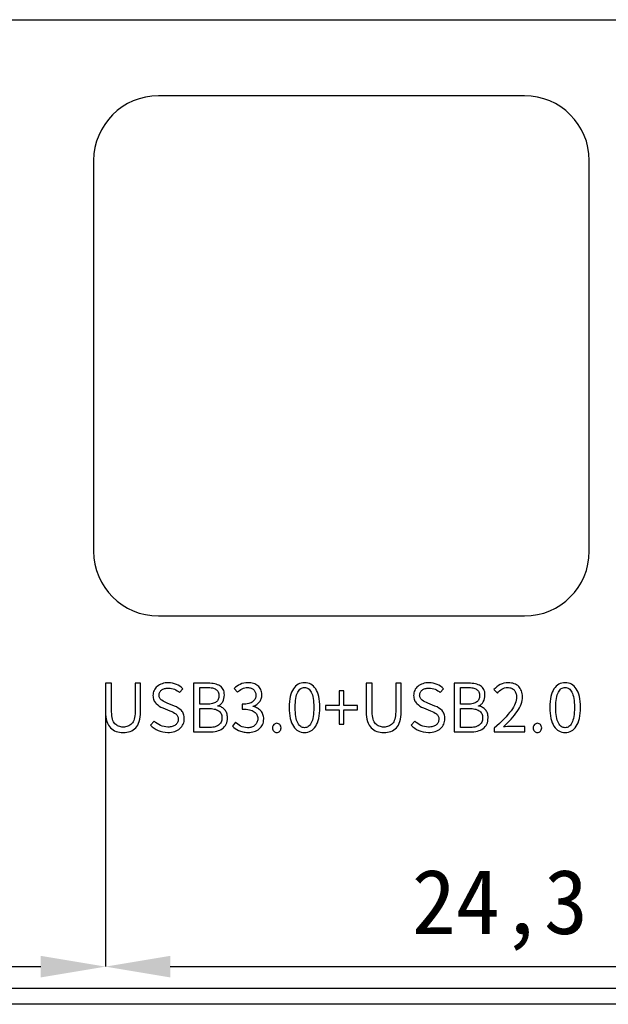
# Model space of a CAD drawing. Header units: millimetres. Extents: x 1723.3 to 1781.9, y 2293.1 to 2323.5.
# Tile 2 of 3: x 1741.5 to 1759.6, y 2293.1 to 2323.5. Entities that reach past the tile are written whole.
import ezdxf

# ---------------------------------------------------------------- set-up
doc = ezdxf.new("R2010")
doc.units = ezdxf.units.MM
doc.styles.add('黑体高度2mm', font='simhei.ttf', dxfattribs={"height": 2})
doc.dimstyles.new('红色高度2mm', dxfattribs={"dimtxt": 2, "dimasz": 2, "dimexe": 0, "dimexo": 0, "dimtad": 1, "dimdec": 1, "dimtxsty": '黑体高度2mm', "dimcen": 2.5, "dimclrd": 1, "dimclre": 1, "dimclrt": 1, "dimadec": 0, "dimazin": 0, "dimtfac": 1, "dimtdec": 1, "dimtmove": 0, "dimatfit": 3, "dimfxl": 1, "dimarcsym": 0})

# ---------------------------------------------------------------- blocks, each defined once
blk = doc.blocks.new('*D11')
at = {"color": 1, "lineweight": -2, "transparency": 16777216}
for p, q in [((1744.123, 2303.022), (1744.123, 2294.274)), ((1731.165, 2294.274), (1742.123, 2294.274))]:
    blk.add_line(p, q, dxfattribs=at)
at = {"color": 1, "transparency": 16777216}
for points in [[(1731.165, 2294.607), (1731.165, 2293.94), (1729.165, 2294.274)], [(1742.123, 2294.607), (1742.123, 2293.94), (1744.123, 2294.274)]]:
    blk.add_solid(points, dxfattribs=at)
at = {"layer": 'Defpoints', "color": 0, "transparency": 16777216}
for p in [(1744.123, 2303.022), (1729.165, 2294.274), (1744.123, 2294.274)]:
    blk.add_point(p, dxfattribs=at)
at = {"color": 1, "transparency": 16777216, "insert": (1736.644, 2295.899), "char_height": 2, "attachment_point": 5, "style": '黑体高度2mm'}
blk.add_mtext('15', dxfattribs=at)
blk = doc.blocks.new('*D12')
at = {"color": 1, "lineweight": -2, "transparency": 16777216}
for p, q in [((1768.468, 2301.524), (1768.468, 2294.274)), ((1746.123, 2294.274), (1766.468, 2294.274))]:
    blk.add_line(p, q, dxfattribs=at)
at = {"color": 1, "transparency": 16777216}
for points in [[(1746.123, 2294.607), (1746.123, 2293.94), (1744.123, 2294.274)], [(1766.468, 2294.607), (1766.468, 2293.94), (1768.468, 2294.274)]]:
    blk.add_solid(points, dxfattribs=at)
at = {"layer": 'Defpoints', "color": 0, "transparency": 16777216}
for p in [(1768.468, 2301.524), (1744.123, 2294.274), (1768.468, 2294.274)]:
    blk.add_point(p, dxfattribs=at)
at = {"color": 1, "transparency": 16777216, "insert": (1756.295, 2296.022), "char_height": 2, "attachment_point": 5, "style": '黑体高度2mm'}
blk.add_mtext('24,3', dxfattribs=at)

msp = doc.modelspace()

# ---------------------------------------------------------------- linework, layer by layer
at = {"color": 7, "linetype": 'Continuous', "lineweight": 25}
for p, q in [((1725.306, 2323.511), (1779.906, 2323.511)), ((1757.055, 2321.161), (1745.755, 2321.161)), ((1743.755, 2319.161), (1743.755, 2307.101)), ((1759.055, 2307.101), (1759.055, 2319.161)), ((1745.755, 2305.101), (1757.055, 2305.101)), ((1723.306, 2293.611), (1781.906, 2293.611)), ((1781.906, 2293.111), (1723.306, 2293.111))]:
    msp.add_line(p, q, dxfattribs=at)
at = {"color": 7, "linetype": 'Continuous', "flags": 128}
for points in [[(1744.668, 2301.504), (1744.726, 2301.506), (1744.782, 2301.512), (1744.835, 2301.522), (1744.885, 2301.537), (1744.932, 2301.558), (1744.975, 2301.583), (1745.016, 2301.612), (1745.054, 2301.647), (1745.089, 2301.686), (1745.118, 2301.733), (1745.144, 2301.786), (1745.165, 2301.845), (1745.181, 2301.911), (1745.194, 2301.984), (1745.201, 2302.063), (1745.204, 2302.148), (1745.204, 2302.148), (1745.205, 2303.022), (1745.205, 2303.022), (1745.036, 2303.022), (1745.036, 2303.022), (1745.036, 2302.142), (1745.036, 2302.142), (1745.033, 2302.078), (1745.027, 2302.019), (1745.019, 2301.966), (1745.007, 2301.917), (1744.992, 2301.873), (1744.974, 2301.834), (1744.953, 2301.8), (1744.929, 2301.772), (1744.902, 2301.747), (1744.874, 2301.726), (1744.844, 2301.708), (1744.812, 2301.694), (1744.779, 2301.683), (1744.743, 2301.675), (1744.707, 2301.671), (1744.668, 2301.671), (1744.668, 2301.671), (1744.63, 2301.671), (1744.595, 2301.675), (1744.56, 2301.683), (1744.528, 2301.694), (1744.497, 2301.708), (1744.468, 2301.726), (1744.44, 2301.747), (1744.414, 2301.772), (1744.391, 2301.8), (1744.37, 2301.834), (1744.353, 2301.873), (1744.338, 2301.917), (1744.327, 2301.966), (1744.318, 2302.019), (1744.313, 2302.078), (1744.311, 2302.142), (1744.311, 2302.142), (1744.311, 2303.022), (1744.311, 2303.022), (1744.123, 2303.022), (1744.123, 2303.022), (1744.123, 2302.148), (1744.123, 2302.148), (1744.126, 2302.063), (1744.134, 2301.984), (1744.147, 2301.911), (1744.164, 2301.845), (1744.185, 2301.786), (1744.212, 2301.733), (1744.242, 2301.686), (1744.278, 2301.647), (1744.317, 2301.612), (1744.359, 2301.583), (1744.403, 2301.558), (1744.451, 2301.537), (1744.501, 2301.522), (1744.554, 2301.512), (1744.609, 2301.506), (1744.668, 2301.504), (1744.668, 2301.504), (1744.668, 2301.504)], [(1746.043, 2301.504), (1746.102, 2301.507), (1746.157, 2301.514), (1746.209, 2301.524), (1746.258, 2301.537), (1746.303, 2301.555), (1746.345, 2301.575), (1746.384, 2301.6), (1746.419, 2301.628), (1746.45, 2301.658), (1746.478, 2301.691), (1746.501, 2301.726), (1746.52, 2301.762), (1746.535, 2301.8), (1746.545, 2301.84), (1746.552, 2301.882), (1746.555, 2301.926), (1746.555, 2301.926), (1746.552, 2301.965), (1746.548, 2302.002), (1746.541, 2302.037), (1746.531, 2302.07), (1746.519, 2302.1), (1746.504, 2302.128), (1746.487, 2302.154), (1746.467, 2302.178), (1746.421, 2302.22), (1746.37, 2302.258), (1746.312, 2302.292), (1746.248, 2302.32), (1746.248, 2302.32), (1746.028, 2302.411), (1746.028, 2302.411), (1745.982, 2302.429), (1745.938, 2302.45), (1745.897, 2302.473), (1745.857, 2302.498), (1745.839, 2302.512), (1745.823, 2302.528), (1745.809, 2302.546), (1745.798, 2302.565), (1745.789, 2302.585), (1745.782, 2302.607), (1745.777, 2302.631), (1745.775, 2302.657), (1745.775, 2302.657), (1745.777, 2302.681), (1745.78, 2302.704), (1745.787, 2302.726), (1745.795, 2302.746), (1745.806, 2302.766), (1745.82, 2302.783), (1745.835, 2302.8), (1745.853, 2302.815), (1745.873, 2302.829), (1745.895, 2302.84), (1745.918, 2302.85), (1745.944, 2302.858), (1745.97, 2302.865), (1745.999, 2302.87), (1746.029, 2302.873), (1746.062, 2302.874), (1746.062, 2302.874), (1746.114, 2302.871), (1746.163, 2302.864), (1746.21, 2302.852), (1746.254, 2302.836), (1746.296, 2302.816), (1746.336, 2302.792), (1746.373, 2302.765), (1746.409, 2302.735), (1746.409, 2302.735), (1746.507, 2302.853), (1746.507, 2302.853), (1746.465, 2302.893), (1746.419, 2302.929), (1746.369, 2302.961), (1746.314, 2302.988), (1746.255, 2303.01), (1746.193, 2303.026), (1746.129, 2303.036), (1746.062, 2303.04), (1746.062, 2303.04), (1746.01, 2303.037), (1745.961, 2303.032), (1745.914, 2303.023), (1745.87, 2303.01), (1745.829, 2302.994), (1745.79, 2302.975), (1745.754, 2302.953), (1745.72, 2302.928), (1745.69, 2302.899), (1745.663, 2302.869), (1745.641, 2302.836), (1745.622, 2302.802), (1745.608, 2302.766), (1745.597, 2302.727), (1745.59, 2302.687), (1745.587, 2302.644), (1745.587, 2302.644), (1745.59, 2302.605), (1745.595, 2302.569), (1745.604, 2302.535), (1745.615, 2302.503), (1745.628, 2302.473), (1745.645, 2302.445), (1745.664, 2302.42), (1745.686, 2302.397), (1745.733, 2302.355), (1745.783, 2302.32), (1745.835, 2302.29), (1745.89, 2302.266), (1745.89, 2302.266), (1746.112, 2302.173), (1746.112, 2302.173), (1746.165, 2302.151), (1746.213, 2302.128), (1746.255, 2302.103), (1746.293, 2302.076), (1746.31, 2302.062), (1746.325, 2302.045), (1746.337, 2302.027), (1746.347, 2302.008), (1746.355, 2301.986), (1746.361, 2301.963), (1746.365, 2301.939), (1746.367, 2301.912), (1746.367, 2301.912), (1746.365, 2301.885), (1746.361, 2301.86), (1746.354, 2301.836), (1746.345, 2301.813), (1746.333, 2301.792), (1746.318, 2301.772), (1746.301, 2301.754), (1746.281, 2301.737), (1746.259, 2301.722), (1746.235, 2301.709), (1746.208, 2301.697), (1746.18, 2301.688), (1746.149, 2301.681), (1746.117, 2301.675), (1746.082, 2301.672), (1746.045, 2301.671), (1746.045, 2301.671), (1745.985, 2301.674), (1745.928, 2301.684), (1745.871, 2301.699), (1745.816, 2301.721), (1745.764, 2301.748), (1745.715, 2301.778), (1745.669, 2301.814), (1745.627, 2301.854), (1745.627, 2301.854), (1745.515, 2301.727), (1745.515, 2301.727), (1745.567, 2301.678), (1745.622, 2301.635), (1745.682, 2301.597), (1745.746, 2301.564), (1745.814, 2301.539), (1745.887, 2301.52), (1745.963, 2301.509), (1746.043, 2301.504), (1746.043, 2301.504), (1746.043, 2301.504)], [(1746.842, 2301.522), (1747.326, 2301.522), (1747.326, 2301.522), (1747.389, 2301.523), (1747.449, 2301.528), (1747.505, 2301.536), (1747.558, 2301.547), (1747.607, 2301.561), (1747.653, 2301.578), (1747.696, 2301.599), (1747.734, 2301.623), (1747.769, 2301.651), (1747.8, 2301.683), (1747.825, 2301.718), (1747.847, 2301.758), (1747.863, 2301.801), (1747.875, 2301.849), (1747.883, 2301.9), (1747.886, 2301.955), (1747.886, 2301.955), (1747.884, 2301.994), (1747.88, 2302.031), (1747.874, 2302.066), (1747.865, 2302.098), (1747.854, 2302.128), (1747.84, 2302.156), (1747.825, 2302.182), (1747.806, 2302.205), (1747.786, 2302.227), (1747.764, 2302.246), (1747.74, 2302.263), (1747.714, 2302.279), (1747.687, 2302.292), (1747.658, 2302.303), (1747.626, 2302.312), (1747.594, 2302.318), (1747.594, 2302.318), (1747.594, 2302.328), (1747.594, 2302.328), (1747.617, 2302.337), (1747.638, 2302.348), (1747.658, 2302.361), (1747.677, 2302.375), (1747.695, 2302.391), (1747.711, 2302.41), (1747.726, 2302.429), (1747.739, 2302.451), (1747.761, 2302.498), (1747.778, 2302.55), (1747.787, 2302.604), (1747.791, 2302.663), (1747.791, 2302.663), (1747.788, 2302.711), (1747.781, 2302.755), (1747.77, 2302.796), (1747.756, 2302.833), (1747.737, 2302.866), (1747.714, 2302.895), (1747.687, 2302.921), (1747.655, 2302.944), (1747.621, 2302.963), (1747.583, 2302.979), (1747.542, 2302.993), (1747.497, 2303.004), (1747.45, 2303.012), (1747.399, 2303.018), (1747.346, 2303.021), (1747.289, 2303.022), (1747.289, 2303.022), (1746.842, 2303.022), (1746.842, 2303.022), (1746.842, 2301.522)], [(1747.03, 2302.375), (1747.03, 2302.891), (1747.03, 2302.891), (1747.264, 2302.891), (1747.264, 2302.891), (1747.307, 2302.891), (1747.347, 2302.888), (1747.385, 2302.884), (1747.42, 2302.878), (1747.452, 2302.87), (1747.481, 2302.859), (1747.507, 2302.848), (1747.532, 2302.834), (1747.553, 2302.818), (1747.571, 2302.799), (1747.587, 2302.778), (1747.599, 2302.755), (1747.609, 2302.729), (1747.616, 2302.7), (1747.62, 2302.67), (1747.622, 2302.637), (1747.622, 2302.637), (1747.621, 2302.607), (1747.617, 2302.579), (1747.611, 2302.553), (1747.601, 2302.528), (1747.589, 2302.506), (1747.575, 2302.484), (1747.557, 2302.464), (1747.537, 2302.446), (1747.513, 2302.43), (1747.486, 2302.416), (1747.456, 2302.404), (1747.423, 2302.394), (1747.386, 2302.386), (1747.346, 2302.38), (1747.303, 2302.377), (1747.256, 2302.375), (1747.256, 2302.375), (1747.03, 2302.375)], [(1748.522, 2301.505), (1748.573, 2301.507), (1748.622, 2301.512), (1748.669, 2301.521), (1748.713, 2301.532), (1748.755, 2301.548), (1748.794, 2301.566), (1748.832, 2301.588), (1748.867, 2301.614), (1748.898, 2301.642), (1748.926, 2301.673), (1748.95, 2301.707), (1748.969, 2301.744), (1748.985, 2301.784), (1748.996, 2301.827), (1749.003, 2301.873), (1749.007, 2301.922), (1749.007, 2301.922), (1749.005, 2301.959), (1749, 2301.995), (1748.992, 2302.029), (1748.982, 2302.062), (1748.969, 2302.092), (1748.954, 2302.121), (1748.936, 2302.148), (1748.915, 2302.173), (1748.892, 2302.197), (1748.867, 2302.218), (1748.841, 2302.237), (1748.813, 2302.254), (1748.783, 2302.269), (1748.752, 2302.283), (1748.719, 2302.294), (1748.684, 2302.303), (1748.684, 2302.303), (1748.684, 2302.311), (1748.684, 2302.311), (1748.742, 2302.336), (1748.793, 2302.367), (1748.838, 2302.404), (1748.877, 2302.446), (1748.893, 2302.469), (1748.908, 2302.493), (1748.92, 2302.519), (1748.931, 2302.547), (1748.939, 2302.575), (1748.944, 2302.605), (1748.948, 2302.637), (1748.95, 2302.67), (1748.95, 2302.67), (1748.947, 2302.713), (1748.941, 2302.754), (1748.931, 2302.792), (1748.917, 2302.828), (1748.901, 2302.861), (1748.88, 2302.891), (1748.856, 2302.919), (1748.828, 2302.944), (1748.797, 2302.966), (1748.764, 2302.985), (1748.729, 2303.002), (1748.691, 2303.015), (1748.651, 2303.026), (1748.608, 2303.033), (1748.563, 2303.038), (1748.516, 2303.039), (1748.516, 2303.039), (1748.452, 2303.036), (1748.392, 2303.026), (1748.335, 2303.011), (1748.282, 2302.99), (1748.232, 2302.963), (1748.183, 2302.934), (1748.138, 2302.9), (1748.095, 2302.863), (1748.095, 2302.863), (1748.195, 2302.746), (1748.195, 2302.746), (1748.228, 2302.776), (1748.263, 2302.803), (1748.299, 2302.828), (1748.337, 2302.849), (1748.378, 2302.867), (1748.419, 2302.88), (1748.463, 2302.889), (1748.507, 2302.893), (1748.507, 2302.893), (1748.536, 2302.891), (1748.564, 2302.887), (1748.589, 2302.882), (1748.613, 2302.874), (1748.636, 2302.865), (1748.657, 2302.854), (1748.677, 2302.841), (1748.695, 2302.826), (1748.711, 2302.81), (1748.725, 2302.792), (1748.736, 2302.773), (1748.746, 2302.752), (1748.754, 2302.73), (1748.76, 2302.707), (1748.763, 2302.682), (1748.764, 2302.656), (1748.764, 2302.656), (1748.764, 2302.626), (1748.76, 2302.597), (1748.753, 2302.57), (1748.743, 2302.544), (1748.729, 2302.52), (1748.713, 2302.497), (1748.694, 2302.476), (1748.671, 2302.455), (1748.645, 2302.437), (1748.615, 2302.421), (1748.58, 2302.407), (1748.542, 2302.395), (1748.499, 2302.386), (1748.452, 2302.38), (1748.4, 2302.375), (1748.345, 2302.374), (1748.345, 2302.374), (1748.345, 2302.227), (1748.345, 2302.227), (1748.407, 2302.226), (1748.465, 2302.221), (1748.518, 2302.215), (1748.566, 2302.206), (1748.61, 2302.194), (1748.649, 2302.18), (1748.684, 2302.164), (1748.714, 2302.145), (1748.74, 2302.124), (1748.762, 2302.101), (1748.781, 2302.077), (1748.796, 2302.051), (1748.808, 2302.023), (1748.816, 2301.993), (1748.821, 2301.961), (1748.821, 2301.928), (1748.821, 2301.928), (1748.819, 2301.897), (1748.815, 2301.867), (1748.807, 2301.839), (1748.798, 2301.813), (1748.785, 2301.788), (1748.77, 2301.766), (1748.752, 2301.745), (1748.732, 2301.726), (1748.709, 2301.708), (1748.685, 2301.693), (1748.659, 2301.681), (1748.632, 2301.67), (1748.603, 2301.662), (1748.573, 2301.656), (1748.541, 2301.652), (1748.507, 2301.651), (1748.507, 2301.651), (1748.446, 2301.655), (1748.39, 2301.665), (1748.337, 2301.681), (1748.29, 2301.702), (1748.246, 2301.728), (1748.205, 2301.757), (1748.168, 2301.788), (1748.134, 2301.822), (1748.134, 2301.822), (1748.039, 2301.7), (1748.039, 2301.7), (1748.078, 2301.662), (1748.123, 2301.626), (1748.173, 2301.594), (1748.229, 2301.564), (1748.259, 2301.551), (1748.291, 2301.539), (1748.325, 2301.529), (1748.361, 2301.521), (1748.398, 2301.514), (1748.438, 2301.51), (1748.479, 2301.506), (1748.522, 2301.505), (1748.522, 2301.505), (1748.522, 2301.505)], [(1750.265, 2301.505), (1750.318, 2301.508), (1750.368, 2301.517), (1750.416, 2301.532), (1750.46, 2301.553), (1750.502, 2301.58), (1750.54, 2301.613), (1750.576, 2301.652), (1750.609, 2301.697), (1750.638, 2301.748), (1750.664, 2301.806), (1750.686, 2301.869), (1750.704, 2301.939), (1750.718, 2302.014), (1750.728, 2302.096), (1750.734, 2302.183), (1750.737, 2302.277), (1750.737, 2302.277), (1750.734, 2302.371), (1750.728, 2302.458), (1750.718, 2302.539), (1750.704, 2302.613), (1750.686, 2302.682), (1750.664, 2302.745), (1750.638, 2302.801), (1750.609, 2302.851), (1750.576, 2302.896), (1750.54, 2302.934), (1750.502, 2302.966), (1750.46, 2302.993), (1750.416, 2303.013), (1750.368, 2303.028), (1750.318, 2303.037), (1750.265, 2303.039), (1750.265, 2303.039), (1750.212, 2303.037), (1750.162, 2303.028), (1750.114, 2303.013), (1750.069, 2302.993), (1750.028, 2302.966), (1749.989, 2302.934), (1749.953, 2302.896), (1749.92, 2302.852), (1749.89, 2302.802), (1749.865, 2302.746), (1749.843, 2302.683), (1749.825, 2302.614), (1749.811, 2302.539), (1749.8, 2302.458), (1749.794, 2302.371), (1749.791, 2302.277), (1749.791, 2302.277), (1749.794, 2302.183), (1749.8, 2302.096), (1749.811, 2302.014), (1749.825, 2301.939), (1749.843, 2301.869), (1749.865, 2301.806), (1749.89, 2301.748), (1749.92, 2301.697), (1749.953, 2301.652), (1749.989, 2301.613), (1750.028, 2301.58), (1750.069, 2301.553), (1750.114, 2301.532), (1750.162, 2301.517), (1750.212, 2301.508), (1750.265, 2301.505), (1750.265, 2301.505), (1750.265, 2301.505)], [(1750.265, 2301.651), (1750.233, 2301.653), (1750.203, 2301.66), (1750.174, 2301.671), (1750.147, 2301.687), (1750.121, 2301.708), (1750.098, 2301.734), (1750.076, 2301.765), (1750.056, 2301.8), (1750.038, 2301.841), (1750.022, 2301.886), (1750.008, 2301.938), (1749.997, 2301.995), (1749.988, 2302.057), (1749.982, 2302.125), (1749.978, 2302.198), (1749.976, 2302.277), (1749.976, 2302.277), (1749.978, 2302.356), (1749.982, 2302.428), (1749.988, 2302.495), (1749.997, 2302.556), (1750.008, 2302.613), (1750.022, 2302.663), (1750.038, 2302.708), (1750.056, 2302.748), (1750.076, 2302.782), (1750.098, 2302.812), (1750.121, 2302.837), (1750.147, 2302.858), (1750.174, 2302.874), (1750.203, 2302.885), (1750.233, 2302.891), (1750.265, 2302.893), (1750.265, 2302.893), (1750.297, 2302.891), (1750.327, 2302.885), (1750.356, 2302.874), (1750.382, 2302.858), (1750.408, 2302.837), (1750.431, 2302.812), (1750.453, 2302.782), (1750.473, 2302.748), (1750.491, 2302.708), (1750.507, 2302.663), (1750.52, 2302.613), (1750.532, 2302.556), (1750.54, 2302.495), (1750.546, 2302.428), (1750.551, 2302.356), (1750.552, 2302.277), (1750.552, 2302.277), (1750.551, 2302.198), (1750.546, 2302.125), (1750.54, 2302.057), (1750.532, 2301.995), (1750.52, 2301.938), (1750.507, 2301.886), (1750.491, 2301.841), (1750.473, 2301.8), (1750.453, 2301.765), (1750.431, 2301.734), (1750.408, 2301.708), (1750.382, 2301.687), (1750.356, 2301.671), (1750.327, 2301.66), (1750.297, 2301.653), (1750.265, 2301.651), (1750.265, 2301.651), (1750.265, 2301.651)], [(1752.712, 2301.504), (1752.771, 2301.506), (1752.827, 2301.512), (1752.879, 2301.522), (1752.929, 2301.537), (1752.976, 2301.558), (1753.02, 2301.583), (1753.061, 2301.612), (1753.099, 2301.647), (1753.133, 2301.686), (1753.163, 2301.733), (1753.188, 2301.786), (1753.209, 2301.845), (1753.226, 2301.911), (1753.238, 2301.984), (1753.245, 2302.063), (1753.249, 2302.148), (1753.249, 2302.148), (1753.249, 2303.022), (1753.249, 2303.022), (1753.08, 2303.022), (1753.08, 2303.022), (1753.08, 2302.142), (1753.08, 2302.142), (1753.078, 2302.078), (1753.072, 2302.019), (1753.063, 2301.966), (1753.052, 2301.917), (1753.037, 2301.873), (1753.019, 2301.834), (1752.998, 2301.8), (1752.974, 2301.772), (1752.947, 2301.747), (1752.919, 2301.726), (1752.889, 2301.708), (1752.857, 2301.694), (1752.823, 2301.683), (1752.788, 2301.675), (1752.751, 2301.671), (1752.712, 2301.671), (1752.712, 2301.671), (1752.675, 2301.671), (1752.639, 2301.675), (1752.605, 2301.683), (1752.572, 2301.694), (1752.541, 2301.708), (1752.512, 2301.726), (1752.485, 2301.747), (1752.459, 2301.772), (1752.435, 2301.8), (1752.415, 2301.834), (1752.397, 2301.873), (1752.383, 2301.917), (1752.371, 2301.966), (1752.363, 2302.019), (1752.358, 2302.078), (1752.355, 2302.142), (1752.355, 2302.142), (1752.355, 2303.022), (1752.355, 2303.022), (1752.167, 2303.022), (1752.167, 2303.022), (1752.167, 2302.148), (1752.167, 2302.148), (1752.171, 2302.063), (1752.179, 2301.984), (1752.191, 2301.911), (1752.208, 2301.845), (1752.23, 2301.786), (1752.256, 2301.733), (1752.287, 2301.686), (1752.322, 2301.647), (1752.361, 2301.612), (1752.403, 2301.583), (1752.448, 2301.558), (1752.495, 2301.537), (1752.545, 2301.522), (1752.598, 2301.512), (1752.654, 2301.506), (1752.712, 2301.504), (1752.712, 2301.504), (1752.712, 2301.504)], [(1754.087, 2301.504), (1754.146, 2301.507), (1754.201, 2301.514), (1754.253, 2301.524), (1754.302, 2301.537), (1754.348, 2301.555), (1754.389, 2301.575), (1754.428, 2301.6), (1754.463, 2301.628), (1754.495, 2301.658), (1754.522, 2301.691), (1754.545, 2301.726), (1754.564, 2301.762), (1754.579, 2301.8), (1754.59, 2301.84), (1754.597, 2301.882), (1754.599, 2301.926), (1754.599, 2301.926), (1754.597, 2301.965), (1754.592, 2302.002), (1754.585, 2302.037), (1754.576, 2302.07), (1754.564, 2302.1), (1754.549, 2302.128), (1754.531, 2302.154), (1754.511, 2302.178), (1754.466, 2302.22), (1754.414, 2302.258), (1754.356, 2302.292), (1754.292, 2302.32), (1754.292, 2302.32), (1754.073, 2302.411), (1754.073, 2302.411), (1754.027, 2302.429), (1753.983, 2302.45), (1753.941, 2302.473), (1753.901, 2302.498), (1753.883, 2302.512), (1753.867, 2302.528), (1753.853, 2302.546), (1753.842, 2302.565), (1753.833, 2302.585), (1753.826, 2302.607), (1753.822, 2302.631), (1753.819, 2302.657), (1753.819, 2302.657), (1753.821, 2302.681), (1753.825, 2302.704), (1753.831, 2302.726), (1753.84, 2302.746), (1753.851, 2302.766), (1753.864, 2302.783), (1753.88, 2302.8), (1753.898, 2302.815), (1753.918, 2302.829), (1753.939, 2302.84), (1753.963, 2302.85), (1753.988, 2302.858), (1754.015, 2302.865), (1754.044, 2302.87), (1754.074, 2302.873), (1754.106, 2302.874), (1754.106, 2302.874), (1754.158, 2302.871), (1754.207, 2302.864), (1754.254, 2302.852), (1754.298, 2302.836), (1754.34, 2302.816), (1754.38, 2302.792), (1754.418, 2302.765), (1754.453, 2302.735), (1754.453, 2302.735), (1754.551, 2302.853), (1754.551, 2302.853), (1754.509, 2302.893), (1754.463, 2302.929), (1754.413, 2302.961), (1754.358, 2302.988), (1754.299, 2303.01), (1754.238, 2303.026), (1754.173, 2303.036), (1754.106, 2303.04), (1754.106, 2303.04), (1754.054, 2303.037), (1754.005, 2303.032), (1753.959, 2303.023), (1753.915, 2303.01), (1753.873, 2302.994), (1753.834, 2302.975), (1753.798, 2302.953), (1753.765, 2302.928), (1753.734, 2302.899), (1753.708, 2302.869), (1753.685, 2302.836), (1753.667, 2302.802), (1753.652, 2302.766), (1753.641, 2302.727), (1753.634, 2302.687), (1753.631, 2302.644), (1753.631, 2302.644), (1753.634, 2302.605), (1753.64, 2302.569), (1753.648, 2302.535), (1753.659, 2302.503), (1753.673, 2302.473), (1753.689, 2302.445), (1753.708, 2302.42), (1753.73, 2302.397), (1753.778, 2302.355), (1753.828, 2302.32), (1753.88, 2302.29), (1753.934, 2302.266), (1753.934, 2302.266), (1754.156, 2302.173), (1754.156, 2302.173), (1754.209, 2302.151), (1754.257, 2302.128), (1754.3, 2302.103), (1754.338, 2302.076), (1754.354, 2302.062), (1754.369, 2302.045), (1754.381, 2302.027), (1754.391, 2302.008), (1754.4, 2301.986), (1754.406, 2301.963), (1754.409, 2301.939), (1754.411, 2301.912), (1754.411, 2301.912), (1754.41, 2301.885), (1754.405, 2301.86), (1754.399, 2301.836), (1754.389, 2301.813), (1754.377, 2301.792), (1754.363, 2301.772), (1754.345, 2301.754), (1754.326, 2301.737), (1754.303, 2301.722), (1754.279, 2301.709), (1754.253, 2301.697), (1754.224, 2301.688), (1754.194, 2301.681), (1754.161, 2301.675), (1754.126, 2301.672), (1754.089, 2301.671), (1754.089, 2301.671), (1754.03, 2301.674), (1753.972, 2301.684), (1753.915, 2301.699), (1753.86, 2301.721), (1753.808, 2301.748), (1753.759, 2301.778), (1753.714, 2301.814), (1753.672, 2301.854), (1753.672, 2301.854), (1753.56, 2301.727), (1753.56, 2301.727), (1753.611, 2301.678), (1753.666, 2301.635), (1753.726, 2301.597), (1753.79, 2301.564), (1753.859, 2301.539), (1753.931, 2301.52), (1754.007, 2301.509), (1754.087, 2301.504), (1754.087, 2301.504), (1754.087, 2301.504)], [(1754.887, 2301.522), (1755.37, 2301.522), (1755.37, 2301.522), (1755.433, 2301.523), (1755.493, 2301.528), (1755.549, 2301.536), (1755.602, 2301.547), (1755.652, 2301.561), (1755.697, 2301.578), (1755.74, 2301.599), (1755.779, 2301.623), (1755.814, 2301.651), (1755.844, 2301.683), (1755.87, 2301.718), (1755.891, 2301.758), (1755.908, 2301.801), (1755.92, 2301.849), (1755.927, 2301.9), (1755.93, 2301.955), (1755.93, 2301.955), (1755.929, 2301.994), (1755.924, 2302.031), (1755.918, 2302.066), (1755.91, 2302.098), (1755.898, 2302.128), (1755.885, 2302.156), (1755.869, 2302.182), (1755.85, 2302.205), (1755.83, 2302.227), (1755.808, 2302.246), (1755.784, 2302.263), (1755.758, 2302.279), (1755.731, 2302.292), (1755.702, 2302.303), (1755.671, 2302.312), (1755.638, 2302.318), (1755.638, 2302.318), (1755.638, 2302.328), (1755.638, 2302.328), (1755.661, 2302.337), (1755.682, 2302.348), (1755.703, 2302.361), (1755.722, 2302.375), (1755.739, 2302.391), (1755.755, 2302.41), (1755.77, 2302.429), (1755.783, 2302.451), (1755.806, 2302.498), (1755.822, 2302.55), (1755.831, 2302.604), (1755.835, 2302.663), (1755.835, 2302.663), (1755.832, 2302.711), (1755.826, 2302.755), (1755.815, 2302.796), (1755.8, 2302.833), (1755.781, 2302.866), (1755.758, 2302.895), (1755.731, 2302.921), (1755.7, 2302.944), (1755.665, 2302.963), (1755.627, 2302.979), (1755.586, 2302.993), (1755.542, 2303.004), (1755.494, 2303.012), (1755.444, 2303.018), (1755.39, 2303.021), (1755.333, 2303.022), (1755.333, 2303.022), (1754.887, 2303.022), (1754.887, 2303.022), (1754.887, 2301.522)], [(1755.075, 2302.375), (1755.075, 2302.891), (1755.075, 2302.891), (1755.308, 2302.891), (1755.308, 2302.891), (1755.351, 2302.891), (1755.392, 2302.888), (1755.429, 2302.884), (1755.464, 2302.878), (1755.496, 2302.87), (1755.525, 2302.859), (1755.552, 2302.848), (1755.576, 2302.834), (1755.597, 2302.818), (1755.615, 2302.799), (1755.631, 2302.778), (1755.644, 2302.755), (1755.653, 2302.729), (1755.661, 2302.7), (1755.665, 2302.67), (1755.666, 2302.637), (1755.666, 2302.637), (1755.665, 2302.607), (1755.661, 2302.579), (1755.655, 2302.553), (1755.646, 2302.528), (1755.634, 2302.506), (1755.619, 2302.484), (1755.601, 2302.464), (1755.581, 2302.446), (1755.557, 2302.43), (1755.531, 2302.416), (1755.501, 2302.404), (1755.467, 2302.394), (1755.431, 2302.386), (1755.391, 2302.38), (1755.347, 2302.377), (1755.3, 2302.375), (1755.3, 2302.375), (1755.075, 2302.375)], [(1756.119, 2301.524), (1757.068, 2301.524), (1757.068, 2301.524), (1757.068, 2301.689), (1757.068, 2301.689), (1756.649, 2301.689), (1756.649, 2301.689), (1756.589, 2301.688), (1756.526, 2301.684), (1756.463, 2301.679), (1756.402, 2301.674), (1756.402, 2301.674), (1756.468, 2301.736), (1756.53, 2301.797), (1756.588, 2301.858), (1756.644, 2301.918), (1756.696, 2301.978), (1756.744, 2302.036), (1756.789, 2302.095), (1756.83, 2302.153), (1756.868, 2302.21), (1756.901, 2302.268), (1756.928, 2302.324), (1756.951, 2302.381), (1756.969, 2302.437), (1756.982, 2302.493), (1756.991, 2302.549), (1756.994, 2302.605), (1756.994, 2302.605), (1756.992, 2302.654), (1756.986, 2302.7), (1756.976, 2302.744), (1756.963, 2302.785), (1756.946, 2302.823), (1756.926, 2302.859), (1756.902, 2302.892), (1756.875, 2302.922), (1756.844, 2302.949), (1756.811, 2302.972), (1756.775, 2302.992), (1756.737, 2303.009), (1756.695, 2303.022), (1756.651, 2303.031), (1756.604, 2303.037), (1756.554, 2303.039), (1756.554, 2303.039), (1756.486, 2303.035), (1756.422, 2303.024), (1756.362, 2303.006), (1756.307, 2302.981), (1756.255, 2302.95), (1756.205, 2302.914), (1756.157, 2302.873), (1756.11, 2302.826), (1756.11, 2302.826), (1756.22, 2302.72), (1756.22, 2302.72), (1756.252, 2302.756), (1756.286, 2302.789), (1756.322, 2302.818), (1756.36, 2302.843), (1756.4, 2302.865), (1756.442, 2302.88), (1756.486, 2302.889), (1756.532, 2302.893), (1756.532, 2302.893), (1756.565, 2302.891), (1756.597, 2302.887), (1756.627, 2302.88), (1756.654, 2302.871), (1756.679, 2302.859), (1756.702, 2302.845), (1756.722, 2302.829), (1756.74, 2302.81), (1756.756, 2302.789), (1756.77, 2302.766), (1756.782, 2302.742), (1756.792, 2302.717), (1756.799, 2302.689), (1756.805, 2302.661), (1756.808, 2302.631), (1756.809, 2302.599), (1756.809, 2302.599), (1756.806, 2302.551), (1756.799, 2302.501), (1756.786, 2302.451), (1756.767, 2302.398), (1756.744, 2302.345), (1756.715, 2302.29), (1756.68, 2302.233), (1756.641, 2302.175), (1756.596, 2302.116), (1756.545, 2302.054), (1756.488, 2301.99), (1756.426, 2301.924), (1756.358, 2301.856), (1756.284, 2301.785), (1756.204, 2301.712), (1756.119, 2301.637), (1756.119, 2301.637), (1756.119, 2301.524)], [(1758.31, 2301.505), (1758.363, 2301.508), (1758.413, 2301.517), (1758.46, 2301.532), (1758.505, 2301.553), (1758.546, 2301.58), (1758.585, 2301.613), (1758.62, 2301.652), (1758.653, 2301.697), (1758.683, 2301.748), (1758.708, 2301.806), (1758.73, 2301.869), (1758.748, 2301.939), (1758.762, 2302.014), (1758.773, 2302.096), (1758.779, 2302.183), (1758.782, 2302.277), (1758.782, 2302.277), (1758.779, 2302.371), (1758.773, 2302.458), (1758.762, 2302.539), (1758.748, 2302.613), (1758.73, 2302.682), (1758.708, 2302.745), (1758.683, 2302.801), (1758.653, 2302.851), (1758.62, 2302.896), (1758.585, 2302.934), (1758.546, 2302.966), (1758.505, 2302.993), (1758.46, 2303.013), (1758.413, 2303.028), (1758.363, 2303.037), (1758.31, 2303.039), (1758.31, 2303.039), (1758.256, 2303.037), (1758.206, 2303.028), (1758.158, 2303.013), (1758.114, 2302.993), (1758.072, 2302.966), (1758.033, 2302.934), (1757.997, 2302.896), (1757.964, 2302.852), (1757.935, 2302.802), (1757.909, 2302.746), (1757.887, 2302.683), (1757.869, 2302.614), (1757.855, 2302.539), (1757.845, 2302.458), (1757.838, 2302.371), (1757.836, 2302.277), (1757.836, 2302.277), (1757.838, 2302.183), (1757.845, 2302.096), (1757.855, 2302.014), (1757.869, 2301.939), (1757.887, 2301.869), (1757.909, 2301.806), (1757.935, 2301.748), (1757.964, 2301.697), (1757.997, 2301.652), (1758.033, 2301.613), (1758.072, 2301.58), (1758.114, 2301.553), (1758.158, 2301.532), (1758.206, 2301.517), (1758.256, 2301.508), (1758.31, 2301.505), (1758.31, 2301.505), (1758.31, 2301.505)], [(1758.31, 2301.651), (1758.278, 2301.653), (1758.247, 2301.66), (1758.218, 2301.671), (1758.191, 2301.687), (1758.166, 2301.708), (1758.142, 2301.734), (1758.12, 2301.765), (1758.1, 2301.8), (1758.082, 2301.841), (1758.066, 2301.886), (1758.053, 2301.938), (1758.042, 2301.995), (1758.033, 2302.057), (1758.026, 2302.125), (1758.022, 2302.198), (1758.021, 2302.277), (1758.021, 2302.277), (1758.022, 2302.356), (1758.026, 2302.428), (1758.033, 2302.495), (1758.042, 2302.556), (1758.053, 2302.613), (1758.066, 2302.663), (1758.082, 2302.708), (1758.1, 2302.748), (1758.12, 2302.782), (1758.142, 2302.812), (1758.166, 2302.837), (1758.191, 2302.858), (1758.218, 2302.874), (1758.247, 2302.885), (1758.278, 2302.891), (1758.31, 2302.893), (1758.31, 2302.893), (1758.341, 2302.891), (1758.371, 2302.885), (1758.4, 2302.874), (1758.427, 2302.858), (1758.452, 2302.837), (1758.475, 2302.812), (1758.497, 2302.782), (1758.517, 2302.748), (1758.536, 2302.708), (1758.551, 2302.663), (1758.565, 2302.613), (1758.576, 2302.556), (1758.585, 2302.495), (1758.591, 2302.428), (1758.595, 2302.356), (1758.596, 2302.277), (1758.596, 2302.277), (1758.595, 2302.198), (1758.591, 2302.125), (1758.585, 2302.057), (1758.576, 2301.995), (1758.565, 2301.938), (1758.551, 2301.886), (1758.536, 2301.841), (1758.517, 2301.8), (1758.497, 2301.765), (1758.475, 2301.734), (1758.452, 2301.708), (1758.427, 2301.687), (1758.4, 2301.671), (1758.371, 2301.66), (1758.341, 2301.653), (1758.31, 2301.651), (1758.31, 2301.651), (1758.31, 2301.651)], [(1751.331, 2301.757), (1751.48, 2301.757), (1751.48, 2301.757), (1751.48, 2302.207), (1751.48, 2302.207), (1751.897, 2302.207), (1751.897, 2302.207), (1751.897, 2302.337), (1751.897, 2302.337), (1751.48, 2302.337), (1751.48, 2302.337), (1751.48, 2302.785), (1751.48, 2302.785), (1751.331, 2302.785), (1751.331, 2302.785), (1751.331, 2302.337), (1751.331, 2302.337), (1750.914, 2302.337), (1750.914, 2302.337), (1750.914, 2302.207), (1750.914, 2302.207), (1751.331, 2302.207), (1751.331, 2302.207), (1751.331, 2301.757)], [(1747.03, 2301.653), (1747.03, 2302.245), (1747.03, 2302.245), (1747.295, 2302.245), (1747.295, 2302.245), (1747.345, 2302.244), (1747.391, 2302.241), (1747.435, 2302.235), (1747.475, 2302.228), (1747.513, 2302.219), (1747.548, 2302.207), (1747.579, 2302.193), (1747.608, 2302.176), (1747.633, 2302.158), (1747.655, 2302.137), (1747.674, 2302.114), (1747.689, 2302.088), (1747.701, 2302.06), (1747.71, 2302.03), (1747.715, 2301.997), (1747.717, 2301.962), (1747.717, 2301.962), (1747.715, 2301.923), (1747.71, 2301.887), (1747.701, 2301.855), (1747.689, 2301.824), (1747.673, 2301.796), (1747.655, 2301.77), (1747.632, 2301.748), (1747.607, 2301.728), (1747.578, 2301.71), (1747.547, 2301.695), (1747.512, 2301.682), (1747.475, 2301.671), (1747.435, 2301.663), (1747.392, 2301.657), (1747.347, 2301.654), (1747.298, 2301.653), (1747.298, 2301.653), (1747.03, 2301.653)], [(1755.075, 2301.653), (1755.075, 2302.245), (1755.075, 2302.245), (1755.34, 2302.245), (1755.34, 2302.245), (1755.389, 2302.244), (1755.436, 2302.241), (1755.479, 2302.235), (1755.52, 2302.228), (1755.557, 2302.219), (1755.592, 2302.207), (1755.624, 2302.193), (1755.652, 2302.176), (1755.678, 2302.158), (1755.7, 2302.137), (1755.718, 2302.114), (1755.734, 2302.088), (1755.746, 2302.06), (1755.754, 2302.03), (1755.76, 2301.997), (1755.761, 2301.962), (1755.761, 2301.962), (1755.759, 2301.923), (1755.754, 2301.887), (1755.745, 2301.855), (1755.733, 2301.824), (1755.718, 2301.796), (1755.699, 2301.77), (1755.677, 2301.748), (1755.651, 2301.728), (1755.623, 2301.71), (1755.591, 2301.695), (1755.557, 2301.682), (1755.519, 2301.671), (1755.48, 2301.663), (1755.437, 2301.657), (1755.391, 2301.654), (1755.343, 2301.653), (1755.343, 2301.653), (1755.075, 2301.653)], [(1749.409, 2301.503), (1749.435, 2301.506), (1749.459, 2301.513), (1749.481, 2301.526), (1749.501, 2301.543), (1749.518, 2301.563), (1749.53, 2301.587), (1749.538, 2301.614), (1749.541, 2301.645), (1749.541, 2301.645), (1749.538, 2301.674), (1749.53, 2301.701), (1749.518, 2301.725), (1749.501, 2301.746), (1749.481, 2301.763), (1749.459, 2301.775), (1749.435, 2301.783), (1749.409, 2301.786), (1749.409, 2301.786), (1749.382, 2301.783), (1749.358, 2301.775), (1749.336, 2301.763), (1749.316, 2301.745), (1749.299, 2301.724), (1749.287, 2301.7), (1749.28, 2301.673), (1749.276, 2301.643), (1749.276, 2301.643), (1749.28, 2301.613), (1749.287, 2301.586), (1749.299, 2301.563), (1749.316, 2301.542), (1749.336, 2301.526), (1749.358, 2301.513), (1749.382, 2301.506), (1749.409, 2301.503), (1749.409, 2301.503), (1749.409, 2301.503)], [(1757.453, 2301.503), (1757.479, 2301.506), (1757.504, 2301.513), (1757.526, 2301.526), (1757.546, 2301.543), (1757.562, 2301.563), (1757.574, 2301.587), (1757.582, 2301.614), (1757.585, 2301.645), (1757.585, 2301.645), (1757.582, 2301.674), (1757.574, 2301.701), (1757.562, 2301.725), (1757.546, 2301.746), (1757.526, 2301.763), (1757.504, 2301.775), (1757.479, 2301.783), (1757.453, 2301.786), (1757.453, 2301.786), (1757.426, 2301.783), (1757.402, 2301.775), (1757.38, 2301.763), (1757.36, 2301.745), (1757.344, 2301.724), (1757.331, 2301.7), (1757.324, 2301.673), (1757.321, 2301.643), (1757.321, 2301.643), (1757.324, 2301.613), (1757.331, 2301.586), (1757.344, 2301.563), (1757.36, 2301.542), (1757.38, 2301.526), (1757.402, 2301.513), (1757.426, 2301.506), (1757.453, 2301.503), (1757.453, 2301.503), (1757.453, 2301.503)]]:
    msp.add_lwpolyline(points, dxfattribs=at)
at = {"color": 7, "linetype": 'Continuous', "lineweight": 25}
for centre, start, end in [((1745.755, 2319.161), 90, 180), ((1757.055, 2319.161), 0, 90), ((1745.755, 2307.101), 180, 270), ((1757.055, 2307.101), 270, 0)]:
    msp.add_arc(centre, 2, start, end, dxfattribs=at)

# ---------------------------------------------------------------- dimensions: what is measured, and where the dimension line sits
at = {"color": 3}
for base, p1, p2, picture, middle in [((1744.123, 2294.274), (1729.165, 2294.274), (1744.123, 2303.022), '*D11', (1736.644, 2295.899)), ((1768.468, 2294.274), (1744.123, 2294.274), (1768.468, 2301.524), '*D12', (1756.295, 2296.022))]:
    dim = msp.add_linear_dim(base=base, p1=p1, p2=p2, dimstyle='红色高度2mm', dxfattribs=at)
    dim.commit()
    dim.dimension.update_dxf_attribs({"geometry": picture, "text_midpoint": middle})

doc.saveas('drawing.dxf')
